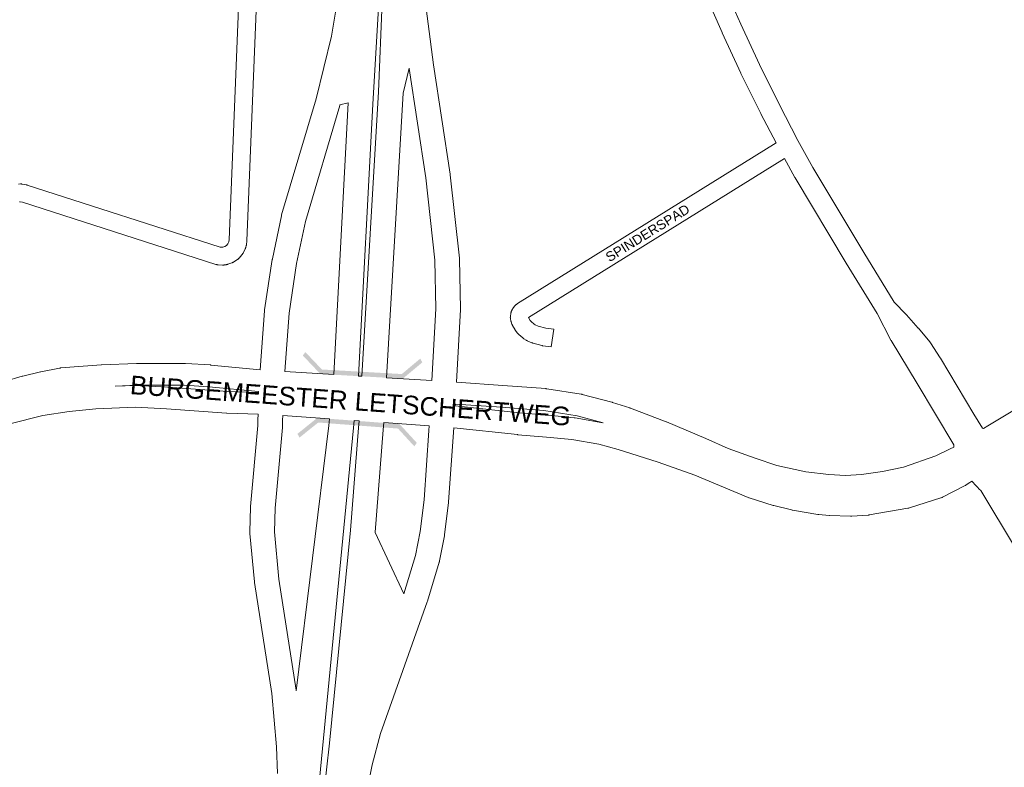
# Model space of a CAD drawing. Header units: metres. Extents: x 123819 to 142731, y 393440 to 405763.
# Tile 256 of 256: x 132882 to 133602, y 400777 to 401324. Entities that reach past the tile are written whole.
import ezdxf
from ezdxf.enums import TextEntityAlignment as Align

# ---------------------------------------------------------------- set-up
doc = ezdxf.new("R2010")
doc.units = ezdxf.units.M
doc.header["$MEASUREMENT"] = 0
for name, color, linetype, lineweight in [('gs-anno-wegen algemeen tekst', 7, 'Continuous', 0), ('gs-knt-aanvullende hoofdweg', 7, 'Continuous', 0), ('gs-knt-autosnelweg', 7, 'Continuous', 0), ('gs-knt-hoofdweg', 7, 'Continuous', 0), ('gs-knt-wegen algemeen', 7, 'Continuous', 0), ('gs-symb-viaduct', 7, 'Continuous', 0)]:
    doc.layers.add(name, color=color, linetype=linetype, lineweight=lineweight)
doc.styles.add('1.25mm', font='arial.ttf', dxfattribs={"height": 0.002})
doc.styles.add('Style-Arial', font='arial.ttf')

# ---------------------------------------------------------------- blocks, each defined once
blk = doc.blocks.new('gg0-viaduct_32')
at = {"layer": 'gs-symb-viaduct', "linetype": 'Continuous'}
blk.add_hatch(color=7, dxfattribs=at).paths.add_polyline_path([(-5.576, -1.689), (-5.8, -1.4), (-4, 0), (4, 0), (5.8, -1.4), (5.576, -1.689), (3.875, -0.366), (-3.875, -0.366)])
blk = doc.blocks.new('gg0-viaduct_33')
at = {"layer": 'gs-symb-viaduct', "linetype": 'Continuous'}
blk.add_hatch(color=7, dxfattribs=at).paths.add_polyline_path([(-5.576, -1.689), (-5.8, -1.4), (-4, 0), (4, 0), (5.8, -1.4), (5.576, -1.689), (3.875, -0.366), (-3.875, -0.366)])

msp = doc.modelspace()

# ---------------------------------------------------------------- linework, layer by layer
at = {"layer": 'gs-knt-aanvullende hoofdweg', "color": 7, "linetype": 'Continuous', "flags": 128}
for points in [[(133403.05, 401335.26), (133409.58, 401320.45), (133423.21, 401291.02), (133437.55, 401261.95), (133451.35, 401235.56), (133462.28, 401215.64), (133499.47, 401153.57), (133521.77, 401117.33), (133530.49, 401108.31), (133530.71, 401108.06), (133539.34, 401098.31), (133539.49, 401098.14), (133547.74, 401088.2), (133547.93, 401087.96), (133547.99, 401087.88), (133548.02, 401087.84), (133548.05, 401087.8), (133548.11, 401087.72), (133548.28, 401087.47), (133555.4, 401076.41), (133555.53, 401076.2), (133580, 401035.44), (133586.37, 401025.16), (133586.91, 401024.79)], [(133435.31, 401233.82), (133424.2, 401255.07), (133424.12, 401255.23), (133409.7, 401284.46), (133409.62, 401284.63), (133395.92, 401314.2), (133395.86, 401314.33), (133389.28, 401329.24)], [(133565.3, 401011.27), (133565.22, 401012.96), (133538.47, 401057.78), (133519.48, 401089.07), (133519.34, 401089.3), (133519.22, 401089.54), (133509.25, 401109.02), (133486.66, 401145.73), (133486.61, 401145.81), (133449.32, 401208.04), (133449.18, 401208.29), (133441.48, 401222.32)], [(133635.78, 400895.03), (133584.97, 400979.45), (133583.94, 400980.53), (133582.64, 400981.89), (133581.89, 400982.67), (133581.73, 400982.85), (133578.55, 400986.41)]]:
    msp.add_lwpolyline(points, dxfattribs=at)
at = {"layer": 'gs-knt-autosnelweg', "color": 7, "linetype": 'Continuous', "flags": 128}
for points in [[(133174.6, 401369.75), (133184.98, 401290.79), (133184.98, 401290.78), (133184.98, 401290.78)], [(133058.14, 401067.81), (133061.35, 401110.92), (133061.39, 401111.26), (133061.43, 401111.61), (133067.04, 401148.35), (133067.08, 401148.59), (133067.12, 401148.82), (133073.67, 401180.29), (133073.76, 401180.66), (133073.86, 401181.02), (133099.07, 401265.98), (133110.22, 401311.84), (133117.35, 401354.53)], [(133145.04, 401336.66), (133140.48, 401262.06), (133130.09, 401063.15), (133132.55, 401063), (133144.67, 401270.94), (133147.47, 401336.8)], [(133184.98, 401290.78), (133197.08, 401210.76), (133197.12, 401210.42), (133203.95, 401149.44), (133203.99, 401149.02), (133204, 401148.59), (133204.62, 401112.42), (133204.62, 401112.11), (133204.61, 401111.79), (133201.79, 401058.75)], [(133183.8, 401059.92), (133186.6, 401112.43), (133185.99, 401147.86), (133179.23, 401208.24), (133167.15, 401288.17), (133167.13, 401288.3), (133162.67, 401270.1), (133162.66, 401269.96), (133162.66, 401269.96), (133162.66, 401269.96)], [(133162.66, 401269.96), (133150.54, 401061.92)], [(133112.1, 401064.24), (133122.49, 401263.04), (133122.49, 401263.1), (133116.52, 401261.5), (133116.47, 401261.28), (133116.41, 401261.07), (133091.24, 401176.25), (133084.82, 401145.39), (133079.3, 401109.23), (133076.1, 401066.41)], [(133056.93, 401051.24), (133056.94, 401051.57), (133056.95, 401051.82), (133056.95, 401051.83)], [(133200.87, 401042.75), (133200.78, 401041.3)], [(133070.82, 400772.55), (133070.09, 400791.95), (133066.64, 400831.08), (133054.07, 400912.27), (133054.04, 400912.54), (133054.01, 400912.81), (133050.69, 400948.16), (133050.67, 400948.51), (133050.66, 400948.86), (133050.66, 400949.21), (133051.07, 400967.2), (133051.08, 400967.51), (133051.11, 400967.81), (133056.46, 401026.94), (133056.51, 401029.62), (133056.54, 401031.28), (133056.62, 401035.23)], [(133074.63, 401034.32), (133074.56, 401030.93), (133074.53, 401029.27), (133074.47, 401026.27), (133074.46, 401025.95), (133074.44, 401025.63), (133069.08, 400966.49), (133068.68, 400949.32), (133071.92, 400914.76), (133084.5, 400833.55), (133084.54, 400833.25), (133084.56, 400833.05), (133108.46, 401026.94), (133108.46, 401026.95), (133108.46, 401026.95)], [(133100.08, 400716.81), (133108.95, 400794.64), (133124.27, 400950.43), (133130.17, 401025.23), (133130.59, 401030.46)], [(133130.59, 401030.46), (133126.93, 401030.71), (133126.4, 401025.22), (133101.64, 400768.26)], [(133108.46, 401026.95), (133108.95, 401031.96)], [(133199.74, 401025.3), (133195.98, 400971.27), (133195.96, 400971.03), (133195.93, 400970.79), (133192.97, 400946.99), (133192.93, 400946.7), (133192.87, 400946.41), (133189.35, 400928.06), (133189.29, 400927.76), (133189.22, 400927.45), (133189.13, 400927.15), (133180.45, 400898.46), (133180.31, 400898.05), (133146.07, 400801.81), (133140.06, 400778.87), (133119.15, 400675.19)], [(133148.56, 401029.2), (133148.14, 401023.81), (133142.23, 400948.92), (133142.21, 400948.75), (133163.27, 400903.91), (133171.75, 400931.92), (133175.12, 400949.51), (133178.02, 400972.77), (133181.54, 401023.44), (133181.78, 401026.89)]]:
    msp.add_lwpolyline(points, dxfattribs=at)
at = {"layer": 'gs-knt-hoofdweg', "color": 7, "linetype": 'Continuous', "flags": 128}
for points in [[(133586.91, 401024.79), (133590.2, 401026.74), (133669.89, 401074.51)], [(132871.35, 401059.29), (132884.29, 401063.04), (132884.63, 401063.13), (132897.48, 401066.26), (132897.84, 401066.34), (132911.58, 401069.01), (132911.88, 401069.07), (132912.18, 401069.11), (132912.48, 401069.14), (132941.93, 401071.46), (132942.25, 401071.48), (132967.77, 401072.46), (132968.08, 401072.46), (133002.97, 401072.46), (133003.22, 401072.46), (133003.47, 401072.45), (133021.85, 401071.29), (133022.11, 401071.27), (133058.14, 401067.81)], [(133076.1, 401066.41), (133112.1, 401064.24)], [(133150.54, 401061.92), (133183.8, 401059.92)], [(133056.95, 401051.83), (133020.71, 401055.31), (133002.71, 401056.44), (132968.23, 401056.44), (132952.19, 401055.83), (132966.8, 401056.36), (132967.17, 401056.36), (132967.55, 401056.35), (132990.55, 401055.09), (132990.69, 401055.08), (133034.44, 401051.94), (133056.93, 401051.24)], [(133201.79, 401058.75), (133235.65, 401056.39), (133235.71, 401056.39), (133267.07, 401053.98), (133267.39, 401053.95), (133267.7, 401053.9), (133292.74, 401049.98), (133293, 401049.93), (133293.26, 401049.88), (133293.53, 401049.81), (133315.39, 401044.08), (133315.61, 401044.02), (133315.82, 401043.96), (133328.48, 401039.88), (133328.69, 401039.82), (133328.89, 401039.74), (133354.98, 401029.78), (133355.26, 401029.67), (133383.92, 401017.45), (133383.98, 401017.42), (133400.33, 401010.28), (133420.04, 401003.16), (133435.99, 400997.89), (133457.08, 400993.24), (133473.93, 400991.2), (133486.09, 400990.52), (133497.82, 400991.16), (133513.25, 400993.28), (133528.6, 400996.61), (133552.23, 401004.74), (133562.6, 401009.94), (133562.64, 401009.96), (133565.3, 401011.27)], [(133056.62, 401035.23), (133033.78, 401035.93), (133033.45, 401035.95), (132989.61, 401039.1), (132967.05, 401040.34), (132937.92, 401039.2), (132918.52, 401037.35), (132899.28, 401034.4), (132875.04, 401028.21), (132853.81, 401022.41), (132827.12, 401013.25), (132819.9, 401010.57)], [(133200.78, 401041.3), (133247.87, 401036.27), (133268.93, 401034.53), (133269.04, 401034.52), (133287.86, 401032.71), (133288.16, 401032.67), (133288.46, 401032.63), (133308.76, 401029.1), (133308.95, 401029.07), (133289.86, 401034.22), (133265.53, 401038.03), (133234.51, 401040.42), (133200.87, 401042.75)], [(133108.95, 401031.96), (133074.63, 401034.32)], [(133181.78, 401026.89), (133148.56, 401029.2)], [(133578.55, 400986.41), (133576.97, 400985.34), (133574.4, 400983.58), (133574.12, 400983.4), (133573.84, 400983.24), (133573.56, 400983.08), (133557.06, 400974.58), (133556.76, 400974.43), (133556.44, 400974.29), (133556.13, 400974.17), (133555.81, 400974.06), (133532.83, 400966.79), (133532.49, 400966.69), (133532.14, 400966.61), (133531.79, 400966.54), (133503.45, 400961.59), (133503.18, 400961.55), (133502.9, 400961.52), (133502.63, 400961.49), (133490.64, 400960.67), (133490.35, 400960.65), (133490.07, 400960.65), (133489.78, 400960.65), (133474.46, 400961.25), (133474.11, 400961.27), (133466.55, 400961.89), (133466.19, 400961.92), (133465.84, 400961.98), (133447.28, 400965.18), (133447, 400965.23), (133446.73, 400965.29), (133433.62, 400968.5), (133433.36, 400968.57), (133433.11, 400968.64), (133415.73, 400974.13), (133415.4, 400974.25), (133415.07, 400974.38), (133376.01, 400990.64), (133349.21, 401000.21), (133320, 401009.57), (133305.68, 401013.38), (133286.02, 401016.79), (133267.55, 401018.57), (133246.46, 401020.31), (133246.27, 401020.33), (133199.74, 401025.3)]]:
    msp.add_lwpolyline(points, dxfattribs=at)
at = {"layer": 'gs-knt-wegen algemeen', "color": 7, "linetype": 'Continuous', "flags": 128}
for points in [[(132881.48, 401203.62), (132882.89, 401203.67), (132883.16, 401203.68), (132883.44, 401203.67), (132883.72, 401203.66), (132883.99, 401203.63), (132884.26, 401203.59), (132887.04, 401203.11), (132887.34, 401203.05), (132887.64, 401202.98), (132887.93, 401202.89), (133029.03, 401157.49), (133030.64, 401157.4), (133030.92, 401157.44), (133032.45, 401157.97), (133033.61, 401158.75), (133034.53, 401159.8), (133035.25, 401161.24), (133035.37, 401161.67), (133035.52, 401162.84), (133065.82, 401914.53)], [(133078.83, 401914.01), (133048.51, 401162.04), (133048.5, 401161.76), (133048.47, 401161.49), (133048.23, 401159.59), (133048.18, 401159.28), (133048.12, 401158.97), (133048.05, 401158.67), (133047.64, 401157.17), (133047.55, 401156.87), (133047.44, 401156.57), (133047.32, 401156.28), (133047.19, 401156), (133045.81, 401153.23), (133045.68, 401152.98), (133045.54, 401152.74), (133045.38, 401152.51), (133045.22, 401152.28), (133045.05, 401152.05), (133044.87, 401151.84), (133042.83, 401149.52), (133042.64, 401149.31), (133042.45, 401149.11), (133042.24, 401148.92), (133042.02, 401148.74), (133041.8, 401148.57), (133041.57, 401148.41), (133039.01, 401146.69), (133038.77, 401146.54), (133038.53, 401146.4), (133038.28, 401146.27), (133038.03, 401146.15), (133037.77, 401146.04), (133037.51, 401145.94), (133034.59, 401144.93), (133034.29, 401144.83), (133033.98, 401144.75), (133033.68, 401144.68), (133033.37, 401144.63), (133031.83, 401144.42), (133031.52, 401144.38), (133031.2, 401144.36), (133030.89, 401144.35), (133030.57, 401144.36), (133027.49, 401144.53), (133027.21, 401144.55), (133026.93, 401144.58), (133026.66, 401144.63), (133026.38, 401144.68), (133026.11, 401144.75), (133025.84, 401144.83), (132884.38, 401190.35), (132882.74, 401190.64), (132882.48, 401190.63), (132882.23, 401190.58)], [(133271.03, 401084.49), (133271.03, 401084.49), (133264.88, 401085.37), (133264.64, 401085.41), (133264.39, 401085.46), (133264.14, 401085.52), (133257.7, 401087.22), (133257.46, 401087.29), (133257.22, 401087.37), (133256.98, 401087.45), (133256.75, 401087.55), (133253.49, 401088.98), (133253.27, 401089.08), (133253.05, 401089.19), (133252.84, 401089.31), (133252.63, 401089.43), (133251.02, 401090.45), (133250.8, 401090.59), (133250.59, 401090.74), (133250.39, 401090.9), (133250.19, 401091.07), (133247.33, 401093.58), (133247.15, 401093.75), (133246.97, 401093.93), (133246.79, 401094.11), (133246.63, 401094.3), (133245.19, 401096.02), (133245.01, 401096.25), (133244.84, 401096.48), (133244.69, 401096.72), (133244.54, 401096.97), (133242.75, 401100.12), (133242.62, 401100.36), (133242.5, 401100.6), (133242.39, 401100.85), (133242.29, 401101.1), (133241.67, 401102.81), (133241.58, 401103.06), (133241.5, 401103.32), (133241.44, 401103.58), (133241.38, 401103.84), (133241.18, 401104.9), (133241.14, 401105.2), (133241.1, 401105.49), (133241.08, 401105.79), (133241.07, 401106.09), (133241.08, 401106.39), (133241.1, 401106.68), (133241.13, 401106.98), (133241.39, 401108.89), (133241.44, 401109.18), (133241.5, 401109.47), (133241.57, 401109.76), (133241.65, 401110.04), (133241.75, 401110.32), (133241.86, 401110.59), (133241.98, 401110.86), (133242.12, 401111.12), (133242.26, 401111.37), (133243.42, 401113.29), (133243.58, 401113.56), (133243.76, 401113.81), (133243.95, 401114.05), (133244.15, 401114.29), (133244.36, 401114.51), (133244.59, 401114.73), (133245.36, 401115.44), (133245.59, 401115.64), (133245.82, 401115.83), (133246.07, 401116.01), (133246.33, 401116.18), (133435.31, 401233.82)]]:
    msp.add_lwpolyline(points, dxfattribs=at)
msp.add_lwpolyline([(133441.48, 401222.32), (133254.44, 401105.89), (133255.57, 401103.91), (133256.3, 401103.03), (133258.4, 401101.19), (133259.16, 401100.71), (133261.51, 401099.68), (133267.1, 401098.21), (133272.87, 401097.38, -0.369907), (133272.88, 401097.37), (133271.04, 401084.5, -0.279158), (133271.03, 401084.49)], format="xyb", dxfattribs=at)

# ---------------------------------------------------------------- block references
at = {"layer": 'gs-symb-viaduct', "color": 7, "linetype": 'Continuous', "yscale": 9.098836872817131}
for name, p, xscale, zscale, rotation in [('gg0-viaduct_32', (133132.33, 401062.99), 7.54568348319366, 7.54568348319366, 176.7388554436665), ('gg0-viaduct_33', (133130.04, 401030.33), 7.545683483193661, 7.545683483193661, 355.6676860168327)]:
    msp.add_blockref(name, p, dxfattribs=dict(at, xscale=xscale, zscale=zscale, rotation=rotation))

# ---------------------------------------------------------------- texts
at = {"layer": 'gs-anno-wegen algemeen tekst', "color": 7, "style": 'Style-Arial'}
msp.add_text('SPINDERSPAD', height=7, rotation=31.90318, dxfattribs=at).set_placement((133341.41, 401167.81), align=Align.MIDDLE_CENTER)
at = {"layer": 'gs-anno-wegen algemeen tekst', "color": 7, "insert": (133124.21, 401045.1), "char_height": 13.6, "attachment_point": 5, "rotation": 355.85894, "line_spacing_factor": 0.6, "style": '1.25mm'}
msp.add_mtext('BURGEMEESTER LETSCHERTWEG', dxfattribs=at)

doc.saveas('drawing.dxf')
